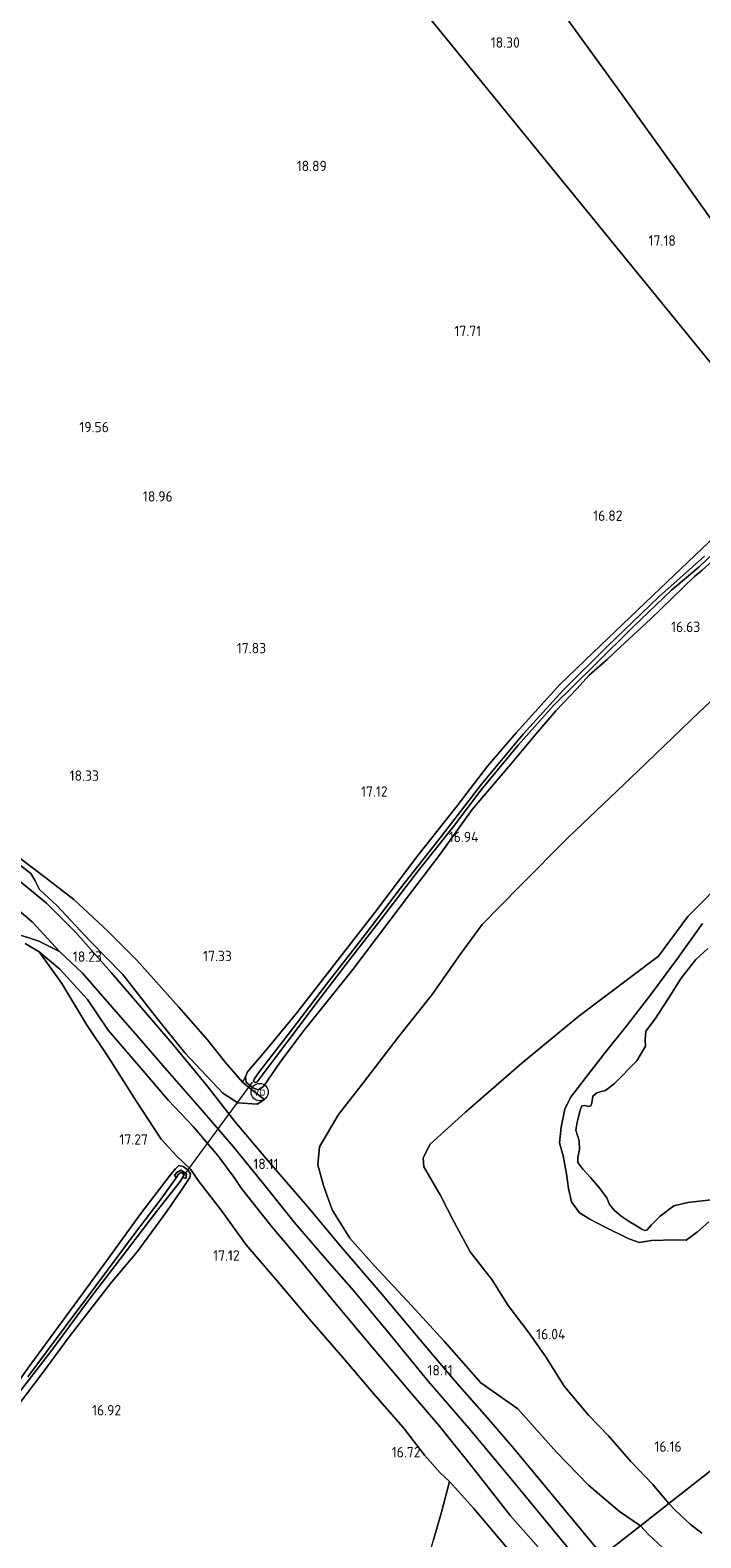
# Model space of a CAD drawing. Extents: x 196936 to 200438, y 361224 to 364196.
# Tile 40 of 256: x 197750 to 197866, y 362675 to 362936. Entities that reach past the tile are written whole.
import ezdxf
from ezdxf.enums import TextEntityAlignment as Align

# ---------------------------------------------------------------- set-up
doc = ezdxf.new("R2010")
doc.units = 0
for name, color, linetype, lineweight in [('B-ME-GR-BOUWLAND_AKKERBOUW-GV', 80, 'Continuous', 13), ('B-ME-GR-GRAS-GV', 60, 'Continuous', 13), ('B-ME-GR-MOERAS-GV', 120, 'Continuous', 13), ('B-ME-GW-TALUD_KRUIN-G', 90, 'Continuous', 18), ('B-ME-GW-TALUD_TEEN-G', 90, 'Continuous', 18), ('B-ME-IE-TERREINAFSCHEIDING_KUNSTMATIG_HEKWERK-G', 20, 'IE-TERREINAFSCHEIDING-KUNSTMATIG', 18), ('B-ME-KW-KUNSTWERK_DUIKER-G', 170, 'Continuous', 18), ('B-ME-OB-BEKLEDING_BETON-GV', 253, 'Continuous', 18), ('B-ME-OG-HOOGTEPUNT-S', 7, 'Continuous', 25), ('B-ME-OG-WATER_POEL-GV', 7, 'Continuous', 18), ('B-ME-OG-WATER_SLOOT-G', 120, 'Continuous', 18), ('B-ME-OG-WATER_SLOOT-GV', 120, 'Continuous', 18), ('B-ME-VH-ONVERHARD-GV', 252, 'Continuous', 18), ('B-ME-VH-VERHARDING_ASFALT-GV', 252, 'Continuous', 18), ('B-ME-VW-VERKEERSTEKEN_DRAAGCONSTRUCTIE-S', 7, 'Continuous', 25)]:
    doc.layers.add(name, color=color, linetype=linetype, lineweight=lineweight)
doc.styles.add('NLCS-ISO', font='NLCS-ISO.ttf')
doc.styles.add('NLCS-ISO-ANNOTATIVE-T18', font='NLCS-ISO.ttf', dxfattribs={"height": 1.8})
doc.linetypes.add('IE-TERREINAFSCHEIDING-KUNSTMATIG', pattern='A,4,[82,NLCS.SHX,S=0.75,R=90,X=0,Y=0],4,-2', length=10)

# ---------------------------------------------------------------- blocks, each defined once
blk = doc.blocks.new('SAL-HOOGTELABEL-SO')
at = {"color": 0, "linetype": 'ByBlock', "lineweight": -2, "style": 'NLCS-ISO-ANNOTATIVE-T18'}
blk.add_attdef('HOOGTE', text='', height=1.8, dxfattribs=at).set_placement((2.79, 0), align=Align.RIGHT)
blk = doc.blocks.new('SIE-WEG_PAAL_VERKEERSBORD-SO')
at = {"color": 0, "linetype": 'ByBlock', "lineweight": 18}
blk.add_circle((0, 0), 1.5, dxfattribs=at)
at = {"color": 0, "linetype": 'ByBlock', "lineweight": 18, "style": 'NLCS-ISO'}
blk.add_text('vb', height=1.5, dxfattribs=at).set_placement((0, 0.13), align=Align.MIDDLE_CENTER)

msp = doc.modelspace()

# ---------------------------------------------------------------- linework, layer by layer
at = {"layer": 'B-ME-GR-BOUWLAND_AKKERBOUW-GV'}
msp.add_polyline3d([(197885.727, 362864.887, 16.876), (197881.96, 362861.345, 16.948), (197772.912, 362995.156, 19.941), (197786.4258, 363004.1926, 19.9766), (197793.43, 363008.68, 19.818), (197800.041, 362999.046, 19.735), (197806.074, 362990.323, 19.639), (197818.739, 362972.633, 19.183), (197832.509, 362953.291, 18.676), (197841.126, 362940.784, 18.286), (197852.365, 362925.256, 17.923), (197862.188, 362911.599, 17.278), (197866.41, 362905.653, 17.275), (197877.887, 362889.526, 17.167), (197891.106, 362870.182, 16.843)], close=True, dxfattribs=at)
for points in [[(197772.912, 362995.156, 19.941), (197881.96, 362861.345, 16.948), (197859.086, 362839.538, 16.956), (197847.405, 362828.394, 16.989), (197841.661, 362822.887, 16.989), (197837.34, 362818.097, 17.046), (197834.113, 362814.519, 17.094), (197829.147, 362808.741, 17.187), (197823.89, 362801.899, 17.214), (197817.108, 362793.283, 17.214), (197809.614, 362783.42, 17.241), (197796.13, 362765.989, 17.274), (197790.691, 362759.396, 17.17), (197787.562, 362755.813, 17.178), (197787.202, 362754.912, 17.178), (197786.693, 362753.972, 17.357), (197783.716, 362757.47, 17.387), (197780.624, 362761.305, 17.347), (197775.679, 362766.966, 17.411), (197768.313, 362775.19, 17.657), (197763.392, 362780.157, 17.778), (197757.473, 362785.631, 18.036), (197752.181, 362789.755, 18.21), (197747.654, 362793.145, 18.44)], [(197749.058, 362778.045, 18.364), (197751.465, 362776.604, 18.269), (197755.41, 362771.12, 17.946), (197759.662, 362764.003, 17.668), (197763.528, 362758.207, 17.532), (197768.314, 362750.665, 17.366), (197772.609, 362744.104, 17.275), (197775.187, 362741.282, 17.242), (197777.761, 362738.875, 17.288), (197779.039, 362736.935, 17.296), (197783.022, 362731.802, 17.234), (197787.337, 362725.828, 17.126), (197792.605, 362719.698, 17.056), (197798.318, 362712.919, 16.899), (197804.163, 362706.241, 16.775), (197809.7, 362699.691, 16.741), (197814.598, 362694.112, 16.733), (197818.247, 362689.349, 16.7), (197820.943, 362686.305, 16.659), (197822.564, 362684.773, 16.731), (197821.153, 362679.5, 16.793), (197819.77, 362674.668, 16.81)], [(197745.086, 362694.422, 16.929), (197751.985, 362703.479, 16.916), (197756.656, 362709.834, 16.858), (197763.852, 362719.118, 16.825), (197768.465, 362724.59, 16.875), (197773.538, 362731.515, 17.029), (197776.161, 362735.411, 17.195), (197777.589, 362737.448, 17.245), (197777.674, 362738.089, 17.245), (197777.259, 362738.768, 17.237), (197776.421, 362739.383, 17.22), (197775.67, 362739.542, 17.154), (197775.093, 362738.995, 17.108), (197774.147, 362737.904, 17.104), (197769.105, 362731.212, 17.12), (197762.72, 362722.444, 17.058), (197758.146, 362716.194, 17.08), (197750.042, 362705.115, 17.08), (197745.286, 362698.474, 17.104)]]:
    msp.add_polyline3d(points, dxfattribs=at)
at = {"layer": 'B-ME-GR-GRAS-GV'}
for points in [[(197966.037, 362940.331, 16.465), (197952.712, 362927.426, 16.45), (197940.435, 362915.968, 16.42), (197924.285, 362900.907, 16.528), (197908.973, 362886.713, 16.642), (197898.249, 362876.795, 16.687), (197891.106, 362870.182, 16.843), (197877.887, 362889.526, 17.167), (197866.41, 362905.653, 17.275), (197862.188, 362911.599, 17.278), (197852.365, 362925.256, 17.923), (197841.126, 362940.784, 18.286)], [(197866.353, 362842.721, 16.696), (197865.009, 362841.637, 16.869), (197857.389, 362834.236, 16.887), (197852.213, 362829.41, 16.902), (197849.894, 362827.269, 16.902), (197846.778, 362824.553, 16.902), (197844.605, 362822.144, 16.902), (197840.983, 362818.321, 16.902), (197837.529, 362814.308, 16.902), (197833.178, 362809.112, 16.902), (197826.467, 362801.219, 16.911), (197820.759, 362793.26, 17.052), (197816.143, 362787.182, 17.133), (197805.804, 362773.522, 17.151), (197797.158, 362762.697, 17.169), (197793.217, 362757.449, 17.262), (197790.333, 362753.269, 17.382), (197789.422, 362752.681, 17.403), (197788.488, 362753.016, 17.237), (197787.316, 362754.006, 17.212), (197787.202, 362754.912, 17.178), (197787.562, 362755.813, 17.178), (197790.691, 362759.396, 17.17), (197796.13, 362765.989, 17.274), (197809.614, 362783.42, 17.241), (197817.108, 362793.283, 17.214), (197823.89, 362801.899, 17.214), (197829.147, 362808.741, 17.187), (197834.113, 362814.519, 17.094), (197837.34, 362818.097, 17.046), (197841.661, 362822.887, 16.989), (197847.405, 362828.394, 16.989), (197859.086, 362839.538, 16.956), (197881.96, 362861.345, 16.948)], [(197866.754, 362845.159, 15.914), (197858.852, 362838.093, 15.993), (197849.874, 362829.488, 15.997), (197842.286, 362821.94, 16.014), (197835.307, 362814.279, 16.056), (197828.135, 362805.636, 16.039), (197821.207, 362796.603, 16.006), (197814.103, 362787.594, 16.018), (197808.008, 362779.665, 16.106), (197801.277, 362770.991, 16.18), (197794.992, 362762.761, 16.106), (197789.655, 362755.827, 16.072), (197788.707, 362754.531, 16.072), (197788.635, 362754.215, 16.072), (197788.702, 362754.057, 16.072), (197788.919, 362753.909, 16.072), (197789.268, 362754.069, 16.072), (197794.406, 362760.852, 16.097), (197800.17, 362768.529, 16.114), (197805.259, 362775.17, 16.035), (197810.736, 362782.262, 16.039), (197817.128, 362790.626, 16.022), (197823.275, 362798.281, 16.031), (197828.033, 362804.67, 16.026), (197834.455, 362812.376, 16.006), (197840.615, 362819.257, 15.997), (197847.715, 362826.278, 15.977), (197854.377, 362832.913, 15.918), (197861.057, 362839.248, 15.873), (197865.856, 362843.316, 15.877), (197872.495, 362849.568, 15.814)], [(197748.243, 362791.514, 18.702), (197750.048, 362790.153, 18.678), (197750.729, 362788.998, 18.589), (197751.551, 362787.393, 18.528), (197754.516, 362784.584, 18.44), (197760.263, 362778.472, 18.246), (197765.992, 362772.651, 18.069), (197771.916, 362765.048, 17.988), (197776.735, 362759.088, 18.036), (197783.314, 362752.09, 17.98), (197785.875, 362750.391, 17.908), (197789.268, 362750.17, 17.753), (197790.491, 362750.994, 17.572), (197788.613, 362752.42, 17.429), (197786.693, 362753.972, 17.357), (197787.202, 362754.912, 17.178), (197787.316, 362754.006, 17.212), (197788.488, 362753.016, 17.237), (197789.422, 362752.681, 17.403), (197790.333, 362753.269, 17.382), (197793.217, 362757.449, 17.262), (197797.158, 362762.697, 17.169), (197805.804, 362773.522, 17.151), (197816.143, 362787.182, 17.133), (197820.759, 362793.26, 17.052), (197826.467, 362801.219, 16.911), (197833.178, 362809.112, 16.902), (197837.529, 362814.308, 16.902), (197840.983, 362818.321, 16.902), (197844.605, 362822.144, 16.902), (197846.778, 362824.553, 16.902), (197849.894, 362827.269, 16.902), (197852.213, 362829.41, 16.902), (197857.389, 362834.236, 16.887), (197865.009, 362841.637, 16.869), (197866.353, 362842.721, 16.696)], [(197873.118, 362824.946, 16.7), (197865.81, 362818.133, 16.691), (197855.189, 362807.913, 16.737), (197843.213, 362796.452, 16.754), (197834.719, 362787.901, 16.874), (197828.216, 362781.335, 16.983), (197824.391, 362776.127, 16.949), (197819.563, 362769.215, 16.883), (197813.756, 362761.872, 16.791), (197807.687, 362753.911, 16.837), (197803.316, 362748.391, 17.057), (197800.059, 362742.779, 17.448), (197799.756, 362739.674, 17.631), (197800.72, 362736.07, 17.777), (197802.254, 362731.855, 17.935), (197805.299, 362726.959, 18.002), (197809.49, 362722.204, 17.972), (197816.03, 362715.236, 17.969), (197821.637, 362709.129, 17.965), (197827.988, 362701.878, 17.93), (197834.402, 362697.404, 17.812), (197841.123, 362689.888, 17.791), (197846.646, 362684.155, 17.787), (197852.007, 362679.604, 17.803), (197855.68, 362677.133, 17.588), (197849.1, 362671.97, 18.084), (197833.739, 362690.503, 18.094), (197829.025, 362695.914, 18.065), (197823.494, 362702.255, 18.057), (197818.337, 362708.312, 18.061), (197810.828, 362717.235, 18.098), (197803.813, 362725.447, 18.114), (197797.963, 362732.476, 18.098), (197791.398, 362740.1, 18.127), (197785.349, 362747.185, 18.106), (197780.536, 362753.402, 18.036), (197774.485, 362760.693, 18.057), (197769.195, 362766.856, 18.09), (197763.93, 362772.986, 18.114), (197757.8, 362779.905, 18.287), (197752.751, 362785.008, 18.427), (197747.537, 362789.311, 18.538)], [(197871.034, 362789.901, 14.859), (197863.878, 362782.716, 14.842), (197858.772, 362775.823, 14.863), (197844.972, 362765.433, 15.25), (197835.108, 362757.297, 15.25), (197825.314, 362748.791, 15.637), (197819.223, 362743.261, 15.876), (197818.029, 362740.874, 15.939), (197818.096, 362739.341, 16.057), (197820.97, 362734.451, 16.166), (197823.389, 362729.743, 16.212), (197826.171, 362724.572, 16.271), (197829.902, 362719.806, 16.28), (197832.707, 362715.286, 16.271), (197836.192, 362710.703, 16.187), (197839.264, 362706.386, 16.128), (197842.422, 362701.332, 16.221), (197846.651, 362696.258, 16.309), (197850.096, 362692.7, 16.351), (197853.993, 362688.271, 16.338), (197857.828, 362684.271, 16.452), (197860.59, 362680.986, 16.578), (197855.68, 362677.133, 17.588), (197852.007, 362679.604, 17.803), (197846.646, 362684.155, 17.787), (197841.123, 362689.888, 17.791), (197834.402, 362697.404, 17.812), (197827.988, 362701.878, 17.93), (197821.637, 362709.129, 17.965), (197816.03, 362715.236, 17.969), (197809.49, 362722.204, 17.972), (197805.299, 362726.959, 18.002), (197802.254, 362731.855, 17.935), (197800.72, 362736.07, 17.777), (197799.756, 362739.674, 17.631), (197800.059, 362742.779, 17.448), (197803.316, 362748.391, 17.057), (197807.687, 362753.911, 16.837), (197813.756, 362761.872, 16.791), (197819.563, 362769.215, 16.883), (197824.391, 362776.127, 16.949), (197828.216, 362781.335, 16.983), (197834.719, 362787.901, 16.874), (197843.213, 362796.452, 16.754), (197855.189, 362807.913, 16.737), (197865.81, 362818.133, 16.691), (197873.118, 362824.946, 16.7)], [(197747.654, 362793.145, 18.44), (197752.181, 362789.755, 18.21), (197757.473, 362785.631, 18.036), (197763.392, 362780.157, 17.778), (197768.313, 362775.19, 17.657), (197775.679, 362766.966, 17.411), (197780.624, 362761.305, 17.347), (197783.716, 362757.47, 17.387), (197786.693, 362753.972, 17.357), (197788.613, 362752.42, 17.429), (197790.491, 362750.994, 17.572), (197789.268, 362750.17, 17.753), (197785.875, 362750.391, 17.908), (197783.314, 362752.09, 17.98), (197776.735, 362759.088, 18.036), (197771.916, 362765.048, 17.988), (197765.992, 362772.651, 18.069), (197760.263, 362778.472, 18.246), (197754.516, 362784.584, 18.44), (197751.551, 362787.393, 18.528), (197750.729, 362788.998, 18.589), (197750.048, 362790.153, 18.678), (197748.243, 362791.514, 18.702)], [(197963.257, 362761.49, 16.802), (197860.59, 362680.986, 16.578), (197857.828, 362684.271, 16.452), (197853.993, 362688.271, 16.338), (197850.096, 362692.7, 16.351), (197846.651, 362696.258, 16.309), (197842.422, 362701.332, 16.221), (197839.264, 362706.386, 16.128), (197836.192, 362710.703, 16.187), (197832.707, 362715.286, 16.271), (197829.902, 362719.806, 16.28), (197826.171, 362724.572, 16.271), (197823.389, 362729.743, 16.212), (197820.97, 362734.451, 16.166), (197818.096, 362739.341, 16.057), (197818.029, 362740.874, 15.939), (197819.223, 362743.261, 15.876), (197825.314, 362748.791, 15.637), (197835.108, 362757.297, 15.25), (197844.972, 362765.433, 15.25), (197858.772, 362775.823, 14.863), (197863.878, 362782.716, 14.842), (197871.034, 362789.901, 14.859)], [(197747.005, 362779.862, 18.471), (197751.39, 362778.425, 18.372), (197754.992, 362776.648, 18.305), (197758.96, 362772.858, 18.157), (197764.067, 362767.074, 18.083), (197768.472, 362762.003, 18.05), (197773.64, 362756.005, 18.033), (197779.719, 362749.089, 18.071), (197785.087, 362742.827, 18.066), (197790.083, 362736.645, 18.083), (197795.632, 362729.74, 18.079), (197800.573, 362724.038, 18.091), (197805.924, 362717.867, 18.066), (197812.166, 362710.398, 18.037), (197818.896, 362702.156, 18.062), (197825.906, 362694.025, 18.058), (197833.195, 362685.325, 18.05), (197846.108, 362669.621, 18.083)], [(197866.408, 362781.476, 14.751), (197862.057, 362775.449, 14.747), (197857.467, 362769.188, 14.747), (197853.327, 362763.845, 14.739), (197849.393, 362758.92, 14.756), (197846.193, 362754.814, 14.726), (197843.555, 362751.345, 14.731), (197842.537, 362749.316, 14.735), (197841.934, 362746.193, 14.722), (197841.653, 362743.472, 14.71), (197842.267, 362741.222, 14.689), (197842.854, 362738.115, 14.693), (197843.187, 362735.547, 14.685), (197843.735, 362733.247, 14.693), (197845.112, 362731.368, 14.697), (197846.891, 362730.265, 14.747), (197849.554, 362728.894, 14.739), (197853.526, 362726.9, 14.71), (197855.452, 362726.222, 14.71), (197857.571, 362726.528, 14.71), (197861.654, 362726.655, 14.818), (197863.551, 362726.635, 14.822), (197865.554, 362728.054, 14.822), (197867.514, 362729.805, 14.814)], [(197843.251, 362667.38, 17.868), (197833.137, 362678.816, 17.889), (197826.873, 362686.79, 17.86), (197820.821, 362694.352, 17.893), (197815.611, 362700.474, 17.905), (197809.178, 362708.057, 17.918), (197802.659, 362715.887, 18.013), (197797.087, 362722.618, 18.104), (197791.633, 362729.127, 18.054), (197786.552, 362735.556, 17.963), (197785.275, 362737.497, 17.847), (197782.414, 362741.3, 17.98), (197778.15, 362746.323, 17.947), (197773.875, 362750.815, 17.938), (197769.511, 362755.969, 17.889), (197763.447, 362763.001, 17.976), (197759.843, 362768.32, 18.021), (197755.047, 362773.561, 18.236), (197751.465, 362776.604, 18.269), (197749.058, 362778.045, 18.364)], [(197833.324, 362672.366, 17.006), (197826.73, 362680.155, 16.785), (197822.564, 362684.773, 16.731), (197820.943, 362686.305, 16.659), (197818.247, 362689.349, 16.7), (197814.598, 362694.112, 16.733), (197809.7, 362699.691, 16.741), (197804.163, 362706.241, 16.775), (197798.318, 362712.919, 16.899), (197792.605, 362719.698, 17.056), (197787.337, 362725.828, 17.126), (197783.022, 362731.802, 17.234), (197779.039, 362736.935, 17.296), (197777.761, 362738.875, 17.288), (197775.187, 362741.282, 17.242), (197772.609, 362744.104, 17.275), (197768.314, 362750.665, 17.366), (197763.528, 362758.207, 17.532), (197759.662, 362764.003, 17.668), (197755.41, 362771.12, 17.946), (197751.465, 362776.604, 18.269), (197755.047, 362773.561, 18.236), (197759.843, 362768.32, 18.021), (197763.447, 362763.001, 17.976), (197769.511, 362755.969, 17.889), (197773.875, 362750.815, 17.938), (197778.15, 362746.323, 17.947), (197782.414, 362741.3, 17.98), (197785.275, 362737.497, 17.847), (197786.552, 362735.556, 17.963), (197791.633, 362729.127, 18.054), (197797.087, 362722.618, 18.104), (197802.659, 362715.887, 18.013), (197809.178, 362708.057, 17.918), (197815.611, 362700.474, 17.905), (197820.821, 362694.352, 17.893), (197826.873, 362686.79, 17.86), (197833.137, 362678.816, 17.889), (197843.251, 362667.38, 17.868)], [(197866.308, 362675.83, 16.846), (197864.279, 362677.372, 16.739), (197861.711, 362679.789, 16.639), (197860.59, 362680.986, 16.578), (197963.257, 362761.49, 16.802)], [(197745.286, 362698.474, 17.104), (197750.042, 362705.115, 17.08), (197758.146, 362716.194, 17.08), (197762.72, 362722.444, 17.058), (197769.105, 362731.212, 17.12), (197774.147, 362737.904, 17.104), (197775.093, 362738.995, 17.108), (197775.67, 362739.542, 17.154), (197776.421, 362739.383, 17.22), (197777.259, 362738.768, 17.237), (197777.674, 362738.089, 17.245), (197777.589, 362737.448, 17.245), (197776.161, 362735.411, 17.195), (197773.538, 362731.515, 17.029), (197768.465, 362724.59, 16.875), (197763.852, 362719.118, 16.825), (197756.656, 362709.834, 16.858), (197751.985, 362703.479, 16.916), (197745.086, 362694.422, 16.929)], [(197745.472, 362696.905, 16.3), (197753.652, 362707.572, 16.2), (197760.277, 362716.576, 16.208), (197766.01, 362724.007, 16.183), (197771.825, 362731.605, 16.2), (197775.925, 362736.789, 16.183), (197776.33, 362737.469, 16.23), (197776.909, 362737.28, 16.703), (197776.995, 362738.13, 16.753), (197776.042, 362738.764, 16.778), (197775.304, 362738.36, 16.699), (197774.908, 362737.849, 16.653), (197775.181, 362737.427, 16.163), (197772.438, 362733.542, 16.208), (197768.012, 362727.689, 16.237), (197761.463, 362718.942, 16.208), (197755.772, 362711.387, 16.258), (197749.484, 362702.902, 16.245)], [(197860.46, 362672.441, 17.69), (197856.963, 362675.657, 17.652), (197855.68, 362677.133, 17.588), (197860.59, 362680.986, 16.578), (197861.711, 362679.789, 16.639), (197864.279, 362677.372, 16.739), (197866.308, 362675.83, 16.846)], [(197849.1, 362671.97, 18.084), (197855.68, 362677.133, 17.588), (197856.963, 362675.657, 17.652), (197860.46, 362672.441, 17.69)]]:
    msp.add_polyline3d(points, dxfattribs=at)
msp.add_polyline3d([(197839.812, 362664.681, 17.071), (197809.635, 362640.999, 17.353), (197817.168, 362665.338, 16.868), (197819.77, 362674.668, 16.81), (197821.153, 362679.5, 16.793), (197822.564, 362684.773, 16.731), (197826.73, 362680.155, 16.785), (197833.324, 362672.366, 17.006)], close=True, dxfattribs=at)
at = {"layer": 'B-ME-GR-MOERAS-GV'}
for points in [[(197867.514, 362729.805, 14.814), (197865.554, 362728.054, 14.822), (197863.551, 362726.635, 14.822), (197861.654, 362726.655, 14.818), (197857.571, 362726.528, 14.71), (197855.452, 362726.222, 14.71), (197853.526, 362726.9, 14.71), (197849.554, 362728.894, 14.739), (197846.891, 362730.265, 14.747), (197845.112, 362731.368, 14.697), (197843.735, 362733.247, 14.693), (197843.187, 362735.547, 14.685), (197842.854, 362738.115, 14.693), (197842.267, 362741.222, 14.689), (197841.653, 362743.472, 14.71), (197841.934, 362746.193, 14.722), (197842.537, 362749.316, 14.735), (197843.555, 362751.345, 14.731), (197846.193, 362754.814, 14.726), (197849.393, 362758.92, 14.756), (197853.327, 362763.845, 14.739), (197857.467, 362769.188, 14.747), (197862.057, 362775.449, 14.747), (197866.408, 362781.476, 14.751)], [(197867.309, 362777.146, 14.639), (197865.253, 362775.265, 14.639), (197862.684, 362772.043, 14.639), (197860.338, 362768.25, 14.639), (197858.181, 362764.972, 14.639), (197856.597, 362762.817, 14.639), (197856.481, 362761.302, 14.639), (197856.548, 362760.242, 14.639), (197855.008, 362757.709, 14.639), (197851.174, 362753.788, 14.639), (197849.593, 362752.533, 14.639), (197848.82, 362752.368, 14.639), (197848.073, 362752.169, 14.639), (197847.387, 362751.542, 14.639), (197847.202, 362750.397, 14.639), (197847.045, 362749.908, 14.639), (197846.726, 362749.771, 14.639), (197846.002, 362749.96, 14.639), (197845.481, 362749.881, 14.639), (197845.257, 362749.341, 14.639), (197844.709, 362747.074, 14.639), (197844.458, 362745.668, 14.639), (197845.008, 362743.846, 14.639), (197845.103, 362742.333, 14.639), (197844.8, 362740.994, 14.639), (197844.798, 362740.094, 14.639), (197845.656, 362738.896, 14.639), (197846.994, 362737.484, 14.639), (197848.419, 362735.82, 14.639), (197849.844, 362733.945, 14.639), (197850.315, 362732.771, 14.639), (197851.112, 362731.792, 14.639), (197852.322, 362730.757, 14.639), (197853.699, 362729.85, 14.639), (197854.949, 362729.109, 14.639), (197855.92, 362728.527, 14.639), (197856.401, 362728.312, 14.639), (197856.838, 362728.432, 14.639), (197857.581, 362729.262, 14.639), (197859.043, 362730.744, 14.639), (197861.419, 362732.551, 14.639), (197863.872, 362733.148, 14.639), (197867.897, 362733.621, 14.639)]]:
    msp.add_polyline3d(points, dxfattribs=at)
at = {"layer": 'B-ME-GW-TALUD_KRUIN-G'}
for points in [[(197896.662, 362843.306, 16.706), (197890.972, 362839.466, 16.737), (197881.177, 362831.389, 16.725), (197873.118, 362824.946, 16.7), (197865.81, 362818.133, 16.691), (197855.189, 362807.913, 16.737), (197843.213, 362796.452, 16.754), (197834.719, 362787.901, 16.874), (197828.216, 362781.335, 16.983), (197824.391, 362776.127, 16.949), (197819.563, 362769.215, 16.883), (197813.756, 362761.872, 16.791), (197807.687, 362753.911, 16.837), (197803.316, 362748.391, 17.057), (197800.059, 362742.779, 17.448), (197799.756, 362739.674, 17.631), (197800.72, 362736.07, 17.777), (197802.254, 362731.855, 17.935), (197805.299, 362726.959, 18.002), (197809.49, 362722.204, 17.972), (197816.03, 362715.236, 17.969)], [(197716.744, 362809.496, 19.355), (197721.206, 362806.92, 19.375), (197727.1, 362803.866, 19.266), (197733.611, 362800.472, 19.081), (197738.795, 362797.484, 19), (197744.838, 362794.036, 18.843), (197748.243, 362791.514, 18.702), (197750.048, 362790.153, 18.678), (197750.729, 362788.998, 18.589), (197751.551, 362787.393, 18.528), (197754.516, 362784.584, 18.44), (197760.263, 362778.472, 18.246), (197765.992, 362772.651, 18.069), (197771.916, 362765.048, 17.988), (197776.735, 362759.088, 18.036), (197783.314, 362752.09, 17.98), (197785.875, 362750.391, 17.908), (197789.268, 362750.17, 17.753), (197790.491, 362750.994, 17.572)], [(197843.251, 362667.38, 17.868), (197833.137, 362678.816, 17.889), (197826.873, 362686.79, 17.86), (197820.821, 362694.352, 17.893), (197815.611, 362700.474, 17.905), (197809.178, 362708.057, 17.918), (197802.659, 362715.887, 18.013), (197797.087, 362722.618, 18.104), (197791.633, 362729.127, 18.054), (197786.552, 362735.556, 17.963), (197785.275, 362737.497, 17.847), (197782.414, 362741.3, 17.98), (197778.15, 362746.323, 17.947), (197773.875, 362750.815, 17.938), (197769.511, 362755.969, 17.889), (197763.447, 362763.001, 17.976), (197759.843, 362768.32, 18.021), (197755.047, 362773.561, 18.236), (197751.465, 362776.604, 18.269)], [(197816.03, 362715.236, 17.969), (197821.637, 362709.129, 17.965), (197827.988, 362701.878, 17.93)], [(197855.68, 362677.133, 17.588), (197852.007, 362679.604, 17.803), (197846.646, 362684.155, 17.787), (197841.123, 362689.888, 17.791), (197834.402, 362697.404, 17.812), (197827.988, 362701.878, 17.93)], [(197855.68, 362677.133, 17.588), (197856.963, 362675.657, 17.652), (197860.46, 362672.441, 17.69)]]:
    msp.add_polyline3d(points, dxfattribs=at)
at = {"layer": 'B-ME-GW-TALUD_TEEN-G'}
for points in [[(197915.052, 362820.741, 14.999), (197909.07, 362816.191, 15.002), (197899.256, 362810.627, 15.048), (197887.337, 362803.04, 14.951), (197879.477, 362796.851, 14.792), (197871.034, 362789.901, 14.859), (197863.878, 362782.716, 14.842), (197858.772, 362775.823, 14.863)], [(197716.744, 362809.496, 19.355), (197721.986, 362807.162, 19.27), (197727.684, 362804.364, 19.149), (197734.355, 362801.092, 18.948), (197740.851, 362797.585, 18.738), (197747.654, 362793.145, 18.44), (197752.181, 362789.755, 18.21), (197757.473, 362785.631, 18.036), (197763.392, 362780.157, 17.778), (197768.313, 362775.19, 17.657), (197775.679, 362766.966, 17.411), (197780.624, 362761.305, 17.347)], [(197751.465, 362776.604, 18.269), (197755.41, 362771.12, 17.946), (197759.662, 362764.003, 17.668), (197763.528, 362758.207, 17.532), (197768.314, 362750.665, 17.366), (197772.609, 362744.104, 17.275), (197775.187, 362741.282, 17.242), (197777.761, 362738.875, 17.288), (197779.039, 362736.935, 17.296), (197783.022, 362731.802, 17.234), (197787.337, 362725.828, 17.126), (197792.605, 362719.698, 17.056), (197798.318, 362712.919, 16.899), (197804.163, 362706.241, 16.775), (197809.7, 362699.691, 16.741), (197814.598, 362694.112, 16.733), (197818.247, 362689.349, 16.7), (197820.943, 362686.305, 16.659), (197822.564, 362684.773, 16.731)], [(197825.314, 362748.791, 15.637), (197835.108, 362757.297, 15.25), (197844.972, 362765.433, 15.25), (197858.772, 362775.823, 14.863)], [(197790.491, 362750.994, 17.572), (197788.613, 362752.42, 17.429), (197786.693, 362753.972, 17.357), (197783.716, 362757.47, 17.387), (197780.624, 362761.305, 17.347)], [(197860.59, 362680.986, 16.578), (197857.828, 362684.271, 16.452), (197853.993, 362688.271, 16.338), (197850.096, 362692.7, 16.351), (197846.651, 362696.258, 16.309), (197842.422, 362701.332, 16.221), (197839.264, 362706.386, 16.128), (197836.192, 362710.703, 16.187), (197832.707, 362715.286, 16.271), (197829.902, 362719.806, 16.28), (197826.171, 362724.572, 16.271), (197823.389, 362729.743, 16.212), (197820.97, 362734.451, 16.166), (197818.096, 362739.341, 16.057), (197818.029, 362740.874, 15.939), (197819.223, 362743.261, 15.876), (197825.314, 362748.791, 15.637)], [(197866.308, 362675.83, 16.846), (197864.279, 362677.372, 16.739), (197861.711, 362679.789, 16.639), (197860.59, 362680.986, 16.578)]]:
    msp.add_polyline3d(points, dxfattribs=at)
at = {"layer": 'B-ME-IE-TERREINAFSCHEIDING_KUNSTMATIG_HEKWERK-G'}
for points in [[(197806.074, 362990.323, 19.639), (197818.739, 362972.633, 19.183), (197832.509, 362953.291, 18.676), (197841.126, 362940.784, 18.286), (197852.365, 362925.256, 17.923), (197862.188, 362911.599, 17.278), (197866.41, 362905.653, 17.275), (197877.887, 362889.526, 17.167), (197891.106, 362870.182, 16.843)], [(197809.635, 362640.999, 17.353), (197817.168, 362665.338, 16.868), (197819.77, 362674.668, 16.81), (197821.153, 362679.5, 16.793), (197822.564, 362684.773, 16.731)], [(197822.564, 362684.773, 16.731), (197826.73, 362680.155, 16.785), (197833.324, 362672.366, 17.006), (197839.812, 362664.681, 17.071)]]:
    msp.add_polyline3d(points, dxfattribs=at)
at = {"layer": 'B-ME-KW-KUNSTWERK_DUIKER-G'}
msp.add_polyline3d([(197776.599, 362737.898, 16.516), (197788.41, 362753.993, 16.491)], dxfattribs=at)
at = {"layer": 'B-ME-OB-BEKLEDING_BETON-GV'}
msp.add_polyline3d([(197776.042, 362738.764, 16.778), (197776.995, 362738.13, 16.753), (197776.909, 362737.28, 16.703), (197776.33, 362737.469, 16.23), (197776.498, 362737.752, 16.2), (197776.453, 362738.084, 16.204), (197776.21, 362738.265, 16.208), (197776.043, 362738.347, 16.208), (197775.58, 362737.992, 16.204), (197775.181, 362737.427, 16.163), (197774.908, 362737.849, 16.653), (197775.304, 362738.36, 16.699)], close=True, dxfattribs=at)
at = {"layer": 'B-ME-OG-WATER_POEL-GV'}
msp.add_polyline3d([(197867.897, 362733.621, 14.639), (197863.872, 362733.148, 14.639), (197861.419, 362732.551, 14.639), (197859.043, 362730.744, 14.639), (197857.581, 362729.262, 14.639), (197856.838, 362728.432, 14.639), (197856.401, 362728.312, 14.639), (197855.92, 362728.527, 14.639), (197854.949, 362729.109, 14.639), (197853.699, 362729.85, 14.639), (197852.322, 362730.757, 14.639), (197851.112, 362731.792, 14.639), (197850.315, 362732.771, 14.639), (197849.844, 362733.945, 14.639), (197848.419, 362735.82, 14.639), (197846.994, 362737.484, 14.639), (197845.656, 362738.896, 14.639), (197844.798, 362740.094, 14.639), (197844.8, 362740.994, 14.639), (197845.103, 362742.333, 14.639), (197845.008, 362743.846, 14.639), (197844.458, 362745.668, 14.639), (197844.709, 362747.074, 14.639), (197845.257, 362749.341, 14.639), (197845.481, 362749.881, 14.639), (197846.002, 362749.96, 14.639), (197846.726, 362749.771, 14.639), (197847.045, 362749.908, 14.639), (197847.202, 362750.397, 14.639), (197847.387, 362751.542, 14.639), (197848.073, 362752.169, 14.639), (197848.82, 362752.368, 14.639), (197849.593, 362752.533, 14.639), (197851.174, 362753.788, 14.639), (197855.008, 362757.709, 14.639), (197856.548, 362760.242, 14.639), (197856.481, 362761.302, 14.639), (197856.597, 362762.817, 14.639), (197858.181, 362764.972, 14.639), (197860.338, 362768.25, 14.639), (197862.684, 362772.043, 14.639), (197865.253, 362775.265, 14.639), (197867.309, 362777.146, 14.639)], dxfattribs=at)
at = {"layer": 'B-ME-OG-WATER_SLOOT-G'}
for points in [[(197881.96, 362861.345, 16.948), (197859.086, 362839.538, 16.956), (197847.405, 362828.394, 16.989), (197841.661, 362822.887, 16.989), (197837.34, 362818.097, 17.046), (197834.113, 362814.519, 17.094), (197829.147, 362808.741, 17.187), (197823.89, 362801.899, 17.214), (197817.108, 362793.283, 17.214), (197809.614, 362783.42, 17.241), (197796.13, 362765.989, 17.274)], [(197865.009, 362841.637, 16.869), (197866.353, 362842.721, 16.696), (197873.411, 362849.06, 16.773), (197877.852, 362853.117, 16.681), (197881.637, 362856.937, 16.677), (197882.017, 362857.326, 16.68), (197883.77, 362859.124, 16.693)], [(197797.158, 362762.697, 17.169), (197805.804, 362773.522, 17.151), (197816.143, 362787.182, 17.133), (197820.759, 362793.26, 17.052), (197826.467, 362801.219, 16.911), (197833.178, 362809.112, 16.902), (197837.529, 362814.308, 16.902), (197840.983, 362818.321, 16.902), (197844.605, 362822.144, 16.902), (197846.778, 362824.553, 16.902), (197849.894, 362827.269, 16.902), (197852.213, 362829.41, 16.902), (197857.389, 362834.236, 16.887), (197865.009, 362841.637, 16.869)], [(197796.13, 362765.989, 17.274), (197790.691, 362759.396, 17.17), (197787.562, 362755.813, 17.178), (197787.202, 362754.912, 17.178), (197787.316, 362754.006, 17.212), (197788.488, 362753.016, 17.237), (197789.422, 362752.681, 17.403), (197790.333, 362753.269, 17.382), (197793.217, 362757.449, 17.262), (197797.158, 362762.697, 17.169)], [(197712.301, 362650.917, 16.933), (197718.724, 362659.295, 16.908), (197724.644, 362667.235, 16.879), (197732.42, 362677.541, 16.883), (197739.368, 362687.108, 16.937), (197745.086, 362694.422, 16.929), (197751.985, 362703.479, 16.916), (197756.656, 362709.834, 16.858), (197763.852, 362719.118, 16.825), (197768.465, 362724.59, 16.875), (197773.538, 362731.515, 17.029), (197776.161, 362735.411, 17.195), (197777.589, 362737.448, 17.245), (197777.674, 362738.089, 17.245), (197777.259, 362738.768, 17.237), (197776.421, 362739.383, 17.22), (197775.67, 362739.542, 17.154), (197775.093, 362738.995, 17.108), (197774.147, 362737.904, 17.104), (197769.105, 362731.212, 17.12), (197762.72, 362722.444, 17.058), (197758.146, 362716.194, 17.08)], [(197758.146, 362716.194, 17.08), (197750.042, 362705.115, 17.08), (197745.286, 362698.474, 17.104), (197740.185, 362691.872, 17.116), (197735.74, 362685.849, 17.11), (197731.772, 362680.592, 17.077), (197724.858, 362671.546, 17.077), (197716.814, 362661.056, 17.077), (197710.175, 362652.228, 17.068), (197698.616, 362636.894, 17.059), (197686.589, 362621.431, 16.99), (197670.818, 362600.55, 16.795), (197659.648, 362585.507, 16.795), (197653.627, 362577.774, 16.906), (197649.963, 362573.212, 16.927), (197647.728, 362570.236, 16.927)]]:
    msp.add_polyline3d(points, dxfattribs=at)
at = {"layer": 'B-ME-OG-WATER_SLOOT-GV'}
for points in [[(197872.495, 362849.568, 15.814), (197865.856, 362843.316, 15.877), (197861.057, 362839.248, 15.873), (197854.377, 362832.913, 15.918), (197847.715, 362826.278, 15.977), (197840.615, 362819.257, 15.997), (197834.455, 362812.376, 16.006), (197828.033, 362804.67, 16.026), (197823.275, 362798.281, 16.031), (197817.128, 362790.626, 16.022), (197810.736, 362782.262, 16.039), (197805.259, 362775.17, 16.035), (197800.17, 362768.529, 16.114), (197794.406, 362760.852, 16.097), (197789.268, 362754.069, 16.072), (197788.919, 362753.909, 16.072), (197788.702, 362754.057, 16.072), (197788.635, 362754.215, 16.072), (197788.707, 362754.531, 16.072), (197789.655, 362755.827, 16.072), (197794.992, 362762.761, 16.106), (197801.277, 362770.991, 16.18), (197808.008, 362779.665, 16.106), (197814.103, 362787.594, 16.018), (197821.207, 362796.603, 16.006), (197828.135, 362805.636, 16.039), (197835.307, 362814.279, 16.056), (197842.286, 362821.94, 16.014), (197849.874, 362829.488, 15.997), (197858.852, 362838.093, 15.993), (197866.754, 362845.159, 15.914)], [(197749.484, 362702.902, 16.245), (197755.772, 362711.387, 16.258), (197761.463, 362718.942, 16.208), (197768.012, 362727.689, 16.237), (197772.438, 362733.542, 16.208), (197775.181, 362737.427, 16.163), (197775.58, 362737.992, 16.204), (197776.043, 362738.347, 16.208), (197776.21, 362738.265, 16.208), (197776.453, 362738.084, 16.204), (197776.498, 362737.752, 16.2), (197776.33, 362737.469, 16.23), (197775.925, 362736.789, 16.183), (197771.825, 362731.605, 16.2), (197766.01, 362724.007, 16.183), (197760.277, 362716.576, 16.208), (197753.652, 362707.572, 16.2), (197745.472, 362696.905, 16.3)]]:
    msp.add_polyline3d(points, dxfattribs=at)
at = {"layer": 'B-ME-VH-ONVERHARD-GV'}
msp.add_polyline3d([(197745.313, 362786.019, 18.545), (197750.272, 362781.79, 18.433), (197754.992, 362776.648, 18.305), (197751.39, 362778.425, 18.372), (197747.005, 362779.862, 18.471)], dxfattribs=at)
at = {"layer": 'B-ME-VH-VERHARDING_ASFALT-GV'}
for points in [[(197747.537, 362789.311, 18.538), (197752.751, 362785.008, 18.427), (197757.8, 362779.905, 18.287), (197763.93, 362772.986, 18.114), (197769.195, 362766.856, 18.09), (197774.485, 362760.693, 18.057), (197780.536, 362753.402, 18.036), (197785.349, 362747.185, 18.106), (197791.398, 362740.1, 18.127), (197797.963, 362732.476, 18.098), (197803.813, 362725.447, 18.114), (197810.828, 362717.235, 18.098), (197818.337, 362708.312, 18.061), (197823.494, 362702.255, 18.057), (197829.025, 362695.914, 18.065), (197833.739, 362690.503, 18.094), (197849.1, 362671.97, 18.084)], [(197846.108, 362669.621, 18.083), (197833.195, 362685.325, 18.05), (197825.906, 362694.025, 18.058), (197818.896, 362702.156, 18.062), (197812.166, 362710.398, 18.037), (197805.924, 362717.867, 18.066), (197800.573, 362724.038, 18.091), (197795.632, 362729.74, 18.079), (197790.083, 362736.645, 18.083), (197785.087, 362742.827, 18.066), (197779.719, 362749.089, 18.071), (197773.64, 362756.005, 18.033), (197768.472, 362762.003, 18.05), (197764.067, 362767.074, 18.083), (197758.96, 362772.858, 18.157), (197754.992, 362776.648, 18.305), (197750.272, 362781.79, 18.433), (197745.313, 362786.019, 18.545)]]:
    msp.add_polyline3d(points, dxfattribs=at)

# ---------------------------------------------------------------- block references
at = {"layer": 'B-ME-OG-HOOGTEPUNT-S'}
for p, values in [((197831.969, 362933.271, 18.304), {'HOOGTE': '18.30'}), ((197798.527, 362911.87, 18.894), {'HOOGTE': '18.89'}), ((197858.996, 362898.951, 17.18), {'HOOGTE': '17.18'}), ((197825.254, 362883.269, 17.707), {'HOOGTE': '17.71'}), ((197760.762, 362866.622, 19.562), {'HOOGTE': '19.56'}), ((197771.824, 362854.608, 18.962), {'HOOGTE': '18.96'}), ((197849.757, 362851.264, 16.817), {'HOOGTE': '16.82'}), ((197863.235, 362831.997, 16.634), {'HOOGTE': '16.63'}), ((197788.004, 362828.316, 17.83), {'HOOGTE': '17.83'}), ((197759.036, 362806.21, 18.327), {'HOOGTE': '18.33'}), ((197809.045, 362803.465, 17.115), {'HOOGTE': '17.12'}), ((197824.808, 362795.587, 16.936), {'HOOGTE': '16.94'}), ((197759.558, 362774.852, 18.23), {'HOOGTE': '18.23'}), ((197782.065, 362774.958, 17.334), {'HOOGTE': '17.33'}), ((197767.522, 362743.179, 17.267), {'HOOGTE': '17.27'}), ((197790.161, 362738.93, 18.111), {'HOOGTE': '18.11'}), ((197783.423, 362723.059, 17.116), {'HOOGTE': '17.12'}), ((197839.87, 362709.428, 16.042), {'HOOGTE': '16.04'}), ((197820.335, 362703.176, 18.107), {'HOOGTE': '18.11'}), ((197762.887, 362696.24, 16.917), {'HOOGTE': '16.92'}), ((197859.991, 362689.936, 16.159), {'HOOGTE': '16.16'}), ((197814.756, 362688.974, 16.721), {'HOOGTE': '16.72'})]:
    msp.add_blockref('SAL-HOOGTELABEL-SO', p, dxfattribs=at).add_auto_attribs(values)
at = {"layer": 'B-ME-VW-VERKEERSTEKEN_DRAAGCONSTRUCTIE-S'}
msp.add_blockref('SIE-WEG_PAAL_VERKEERSBORD-SO', (197789.673, 362752.277, 17.49), dxfattribs=at)

doc.saveas('drawing.dxf')
